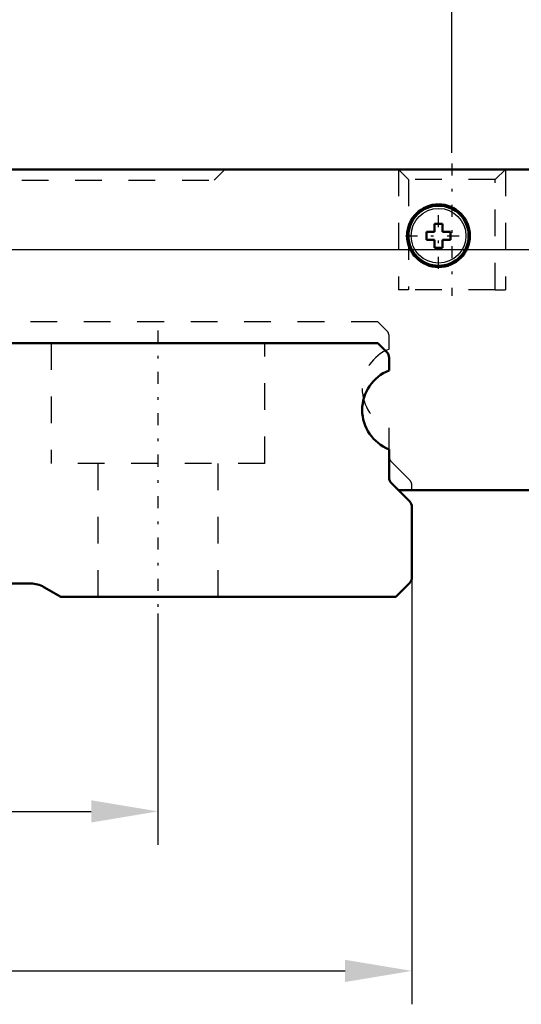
# Model space of a CAD drawing. Header units: millimetres. Extents: x 15 to 290, y 8 to 73.
# Tile 7 of 19: x 69 to 87, y 8 to 44. Entities that reach past the tile are written whole.
import ezdxf
from ezdxf import colors
from ezdxf.entities.mleader import LeaderData, LeaderLine
from ezdxf.math import Vec2, Vec3

# ---------------------------------------------------------------- set-up
doc = ezdxf.new("R2010")
doc.units = ezdxf.units.MM
doc.linetypes.add('Center', pattern=[1.5, 0.45, -0.5, 0.05, -0.5])
doc.linetypes.add('Dashed', pattern=[2, 1, -1])
for name, color, linetype, lineweight in [('AM_0', 7, 'Continuous', 50), ('AM_4', 3, 'Continuous', 25), ('AM_5', 3, 'Continuous', 25), ('AM_7', 7, 'Center', 25), ('AM_9', 6, 'Dashed', 25)]:
    doc.layers.add(name, color=color, linetype=linetype, lineweight=lineweight)
doc.dimstyles.new('ISO-25', dxfattribs={"dimtxt": 2.5, "dimasz": 2.5, "dimexe": 1.25, "dimexo": 0.625, "dimtad": 1, "dimdsep": 46, "dimtxsty": 'Standard', "dimcen": 2.5, "dimadec": 0, "dimazin": 0, "dimtfac": 1, "dimtmove": 0, "dimatfit": 3, "dimfxl": 1, "dimarcsym": 0})

# ---------------------------------------------------------------- blocks, each defined once
blk = doc.blocks.new('1_TM15WNS_D_1_0_in_TM15WNS1170NSZFI12525C55000TM_3')
at = {"layer": 'AM_9'}
blk.add_arc((20.732, 7.001), 1.588, 175.4668, 183.2113, dxfattribs=at)
blk = doc.blocks.new('3_TM15WNS_D_2_0_in_TM15WNS1170NSZFI12525C55000TM_3')
at = {"layer": 'AM_0'}
for p, q in [((-29.4, 16), (29.4, 16)), ((21.55, 13.67), (21.55, 13.37)), ((21.85, 13.67), (21.55, 13.67)), ((21.85, 13.97), (21.85, 13.67)), ((22.15, 13.97), (21.85, 13.97)), ((22.15, 13.67), (22.15, 13.97)), ((22.45, 13.67), (22.15, 13.67)), ((22.45, 13.37), (22.45, 13.67)), ((21.55, 13.37), (21.85, 13.37)), ((21.85, 13.37), (21.85, 13.07)), ((22.15, 13.37), (22.45, 13.37)), ((22.15, 13.07), (22.15, 13.37)), ((21.85, 13.07), (22.15, 13.07)), ((29.9, 4), (20.492, 4))]:
    blk.add_line(p, q, dxfattribs=at)
for radius in [1.175, 1.125]:
    blk.add_circle((22, 13.52), radius, dxfattribs=at)
at = {"layer": 'AM_4'}
blk.add_circle((22, 13.52), 1.025, dxfattribs=at)
at = {"layer": 'AM_7'}
for p, q in [((22, 12.28625), (22, 14.75375)), ((20.76625, 13.52), (23.23375, 13.52))]:
    blk.add_line(p, q, dxfattribs=at)
blk = doc.blocks.new('4_TM15WNS_NS_ZF_I_SLIDER_0_in_TM15WNS1170NSZFI12525C55000TM_3')
at = {"layer": 'AM_5', "linetype": 'Dashed'}
for p, q in [((20.5, 16), (20.5, 11.5)), ((24.5, 16), (24.5, 11.5)), ((20.879, 11.5), (20.5, 11.5)), ((24.121, 11.5), (24.5, 11.5))]:
    blk.add_line(p, q, dxfattribs=at)
at = {"layer": 'AM_7'}
blk.add_line((22.5, 16.225), (22.5, 11.275), dxfattribs=at)
at = {"layer": 'AM_9'}
for p, q in [((13.6, 15.6), (14, 16)), ((20.5, 16), (20.879, 15.621)), ((24.121, 15.621), (24.5, 16)), ((-13.6, 15.6), (13.6, 15.6)), ((20.879, 15.621), (20.879, 11.5)), ((24.121, 15.621), (20.879, 15.621)), ((24.121, 11.5), (24.121, 15.621)), ((24.121, 11.5), (20.879, 11.5)), ((19.726, 10.3), (-19.726, 10.3)), ((20.062, 9.964), (19.726, 10.3)), ((20.15, 9.278), (20.15, 9.752)), ((20.15, 5.523), (20.15, 6.323)), ((20.912, 4.38), (20.238, 5.054)), ((21, 4), (21, 4.168))]:
    blk.add_line(p, q, dxfattribs=at)
for centre, radius, start, end in [((19.85, 9.752), 0.3, 360, 45), ((20.729, 7.8), 1.587, 111.3977, 180.0141), ((20.729, 7.801), 1.587, 180.022, 248.6023), ((20.45, 5.266), 0.3, 180, 225), ((20.7, 4.168), 0.3, 360, 45)]:
    blk.add_arc(centre, radius, start, end, dxfattribs=at)
blk = doc.blocks.new('5_TM15WNS1170NSZFI1252555000RAIL_0_in_TM15WNS1170NSZFI12525C55000TM_3')
at = {"layer": 'AM_0'}
for p, q in [((-19.726, 9.5), (19.726, 9.5)), ((19.726, 9.5), (20.062, 9.164)), ((20.15, 8.952), (20.15, 8.478)), ((20.15, 5.523), (20.15, 4.466)), ((20.238, 4.254), (20.912, 3.58)), ((21, 3.368), (21, 0.725)), ((6.732, 0.5), (-6.732, 0.5)), ((20.912, 0.513), (20.4, 0)), ((7.866, 0), (7.232, 0.367)), ((20.4, 0), (7.866, 0))]:
    blk.add_line(p, q, dxfattribs=at)
for centre, radius, start, end in [((19.85, 8.952), 0.3, 360, 45), ((20.729, 7), 1.587, 111.3977, 180.0141), ((20.729, 7.001), 1.587, 180.022, 248.6023), ((20.45, 4.466), 0.3, 180, 225), ((20.7, 3.368), 0.3, 360, 45), ((6.734, -0.5), 1, 60.1117, 90.0968), ((20.7, 0.725), 0.3, 315.0559, 359.9999)]:
    blk.add_arc(centre, radius, start, end, dxfattribs=at)
at = {"layer": 'AM_7'}
blk.add_line((11.5, 9.975), (11.5, -0.475), dxfattribs=at)
at = {"layer": 'AM_9'}
for p, q in [((7.5, 9.5), (7.5, 5)), ((15.5, 5), (15.5, 9.5)), ((15.5, 5), (7.5, 5)), ((9.25, 5), (9.25, 0)), ((13.75, 0), (13.75, 5))]:
    blk.add_line(p, q, dxfattribs=at)
blk = doc.blocks.new('*D20')
at = {"layer": 'AM_0', "color": 0, "lineweight": -2, "transparency": 16777216}
for p, q in [((41.186, 26.255), (41.186, 7.63)), ((83.186, 26.255), (83.186, 7.63)), ((43.686, 8.88), (80.686, 8.88))]:
    blk.add_line(p, q, dxfattribs=at)
at = {"layer": 'AM_0', "color": 0, "transparency": 16777216}
for points in [[(43.686, 9.296), (43.686, 8.463), (41.186, 8.88)], [(80.686, 9.296), (80.686, 8.463), (83.186, 8.88)]]:
    blk.add_solid(points, dxfattribs=at)
at = {"layer": 'Defpoints', "color": 0, "transparency": 16777216}
for p in [(41.186, 26.88), (83.186, 26.88), (83.186, 8.88)]:
    blk.add_point(p, dxfattribs=at)
at = {"layer": 'AM_0', "color": 0, "transparency": 16777216, "insert": (62.186, 10.755), "char_height": 2.5, "attachment_point": 5}
blk.add_mtext('42', dxfattribs=at)
blk = doc.blocks.new('*D22')
at = {"layer": 'AM_0', "color": 0, "lineweight": -2, "transparency": 16777216}
for p, q in [((32.186, 39.505), (32.186, 66.13)), ((92.186, 39.505), (92.186, 66.13)), ((34.686, 64.88), (89.686, 64.88))]:
    blk.add_line(p, q, dxfattribs=at)
at = {"layer": 'AM_0', "color": 0, "transparency": 16777216}
for points in [[(34.686, 65.296), (34.686, 64.463), (32.186, 64.88)], [(89.686, 65.296), (89.686, 64.463), (92.186, 64.88)]]:
    blk.add_solid(points, dxfattribs=at)
at = {"layer": 'Defpoints', "color": 0, "transparency": 16777216}
for p in [(92.186, 64.88), (32.186, 38.88), (92.186, 38.88)]:
    blk.add_point(p, dxfattribs=at)
at = {"layer": 'AM_0', "color": 0, "transparency": 16777216, "insert": (62.186, 66.755), "char_height": 2.5, "attachment_point": 5}
blk.add_mtext('60', dxfattribs=at)
blk = doc.blocks.new('*D23')
at = {"layer": 'AM_0', "color": 0, "lineweight": -2, "transparency": 16777216}
for p, q in [((39.686, 39.505), (39.686, 58.13)), ((84.686, 39.505), (84.686, 58.13)), ((42.186, 56.88), (82.186, 56.88))]:
    blk.add_line(p, q, dxfattribs=at)
at = {"layer": 'AM_0', "color": 0, "transparency": 16777216}
for points in [[(42.186, 57.296), (42.186, 56.463), (39.686, 56.88)], [(82.186, 57.296), (82.186, 56.463), (84.686, 56.88)]]:
    blk.add_solid(points, dxfattribs=at)
at = {"layer": 'Defpoints', "color": 0, "transparency": 16777216}
for p in [(84.686, 56.88), (39.686, 38.88), (84.686, 38.88)]:
    blk.add_point(p, dxfattribs=at)
at = {"layer": 'AM_0', "color": 0, "transparency": 16777216, "insert": (62.186, 58.755), "char_height": 2.5, "attachment_point": 5}
blk.add_mtext('45', dxfattribs=at)
blk = doc.blocks.new('*D24')
at = {"layer": 'AM_0', "color": 0, "lineweight": -2, "transparency": 16777216}
for p, q in [((95.985, 41.38), (95.985, 43.88)), ((32.811, 38.88), (97.235, 38.88)), ((95.985, 38.88), (95.985, 38.838)), ((62.811, 35.88), (97.235, 35.88)), ((95.985, 35.88), (95.985, 35.921)), ((95.985, 33.38), (95.985, 30.88))]:
    blk.add_line(p, q, dxfattribs=at)
at = {"layer": 'AM_0', "color": 0, "transparency": 16777216}
for points in [[(95.568, 41.38), (96.401, 41.38), (95.985, 38.88)], [(95.568, 33.38), (96.401, 33.38), (95.985, 35.88)]]:
    blk.add_solid(points, dxfattribs=at)
at = {"layer": 'Defpoints', "color": 0, "transparency": 16777216}
for p in [(32.186, 38.88), (95.985, 38.88), (62.186, 35.88)]:
    blk.add_point(p, dxfattribs=at)
at = {"layer": 'AM_0', "color": 0, "transparency": 16777216, "insert": (95.985, 37.38), "char_height": 2.5, "attachment_point": 5, "rotation": 90}
blk.add_mtext('3', dxfattribs=at)
blk = doc.blocks.new('*D33')
at = {"color": 0, "lineweight": -2, "transparency": 16777216}
for p, q in [((50.686, 22.255), (50.686, 13.601)), ((73.686, 22.255), (73.686, 13.601)), ((53.186, 14.851), (71.186, 14.851))]:
    blk.add_line(p, q, dxfattribs=at)
at = {"color": 0, "transparency": 16777216}
for points in [[(53.186, 15.267), (53.186, 14.434), (50.686, 14.851)], [(71.186, 15.267), (71.186, 14.434), (73.686, 14.851)]]:
    blk.add_solid(points, dxfattribs=at)
at = {"layer": 'Defpoints', "color": 0, "transparency": 16777216}
for p in [(50.686, 22.88), (73.686, 22.88), (73.686, 14.851)]:
    blk.add_point(p, dxfattribs=at)
at = {"color": 0, "transparency": 16777216, "insert": (62.186, 16.726), "char_height": 2.5, "attachment_point": 5}
blk.add_mtext('23', dxfattribs=at)

msp = doc.modelspace()

# ---------------------------------------------------------------- block references
at = {"layer": 'AM_0'}
for name in ['4_TM15WNS_NS_ZF_I_SLIDER_0_in_TM15WNS1170NSZFI12525C55000TM_3', '3_TM15WNS_D_2_0_in_TM15WNS1170NSZFI12525C55000TM_3', '5_TM15WNS1170NSZFI1252555000RAIL_0_in_TM15WNS1170NSZFI12525C55000TM_3', '1_TM15WNS_D_1_0_in_TM15WNS1170NSZFI12525C55000TM_3']:
    msp.add_blockref(name, (62.186, 22.88), dxfattribs=at)

# ---------------------------------------------------------------- dimensions: what is measured, and where the dimension line sits
dim = msp.add_linear_dim(base=(73.686, 14.851), p1=(50.686, 22.88), p2=(73.686, 22.88), dimstyle='ISO-25')
dim.commit()
dim.dimension.update_dxf_attribs({"geometry": '*D33', "text_midpoint": (62.186, 16.726)})
for base, p1, p2, text, picture, middle in [((92.186, 64.88), (32.186, 38.88), (92.186, 38.88), '60', '*D22', (62.186, 64.88)), ((84.686, 56.88), (39.686, 38.88), (84.686, 38.88), '45', '*D23', (62.186, 56.88)), ((83.186, 8.88), (41.186, 26.88), (83.186, 26.88), '42', '*D20', (62.186, 8.88))]:
    dim = msp.add_linear_dim(base=base, p1=p1, p2=p2, text=text, dimstyle='ISO-25', dxfattribs=at)
    dim.commit()
    dim.dimension.update_dxf_attribs({"geometry": picture, "text_midpoint": middle, "dimtype": 160})
dim = msp.add_linear_dim(base=(95.985, 38.88), p1=(62.186, 35.88), p2=(32.186, 38.88), angle=90, text='3', dimstyle='ISO-25', dxfattribs=at)
dim.commit()
dim.dimension.update_dxf_attribs({"geometry": '*D24', "text_midpoint": (95.985, 37.38), "dimtype": 160, "text_rotation": 90})

# ---------------------------------------------------------------- leaders
ml = msp.add_multileader_mtext('Standard')
ml.set_content('{\\fMicrosoft JhengHei|b0|i0|c136|p34;M3}', color=256)
ml.set_leader_properties()
ml.build(insert=Vec2(0, 0))
ml.multileader.update_dxf_attribs({"text_right_attachment_type": 6, "dogleg_length": 0.36, "arrow_head_size": 0.8})
ctx = ml.context
ctx.base_point, ctx.char_height, ctx.arrow_head_size, ctx.plane_origin = Vec3(73.909, 47.182), 2, 0.8, Vec3(68.851, 47.581)
ctx.right_attachment = 6
notes = []
notes.append((ctx, [(1, (1, 1, 0), (66.163, 47.182), (1, 0), 7.746, [(0, [(62.186, 35.88)], 0, [])])]))
ctx.mtext.insert, ctx.mtext.flow_direction = Vec3(75.909, 48.199), 5
for ctx, leaders in notes:
    for number, flags, end, landing, length, lines in leaders:
        leader = LeaderData()
        leader.index, (leader.has_last_leader_line, leader.has_dogleg_vector, leader.attachment_direction) = number, flags
        leader.last_leader_point, leader.dogleg_vector, leader.dogleg_length = Vec3(end), Vec3(landing), length
        for number, points, colour, breaks in lines:
            line = LeaderLine()
            line.index, line.vertices, line.color, line.breaks = number, Vec3.list(points), colors.encode_raw_color(colour), breaks
            leader.lines.append(line)
        ctx.leaders.append(leader)

doc.saveas('drawing.dxf')
